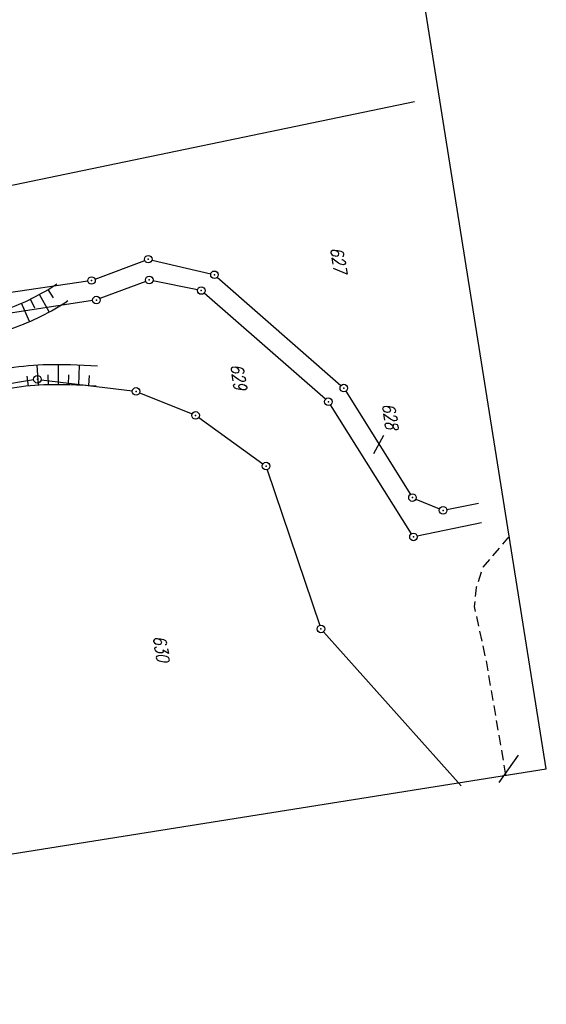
# Model space of a CAD drawing. Extents: x 447693 to 448165, y 439527 to 440695.
# Tile 22 of 88: x 448060 to 448165, y 439527 to 439722. Entities that reach past the tile are written whole.
import ezdxf

# ---------------------------------------------------------------- set-up
doc = ezdxf.new("R2010")
doc.units = 0
doc.header["$LTSCALE"] = 2
doc.header["$MEASUREMENT"] = 0
doc.linetypes.add('AUSGEZOGEN', pattern=[0])
doc.linetypes.add('GESTRICH-X2', pattern=[1.5, 1, -0.5])
doc.layers.get('0').update_dxf_attribs({"linetype": 'AUSGEZOGEN'})
for name, color, linetype in [('210-FLSTNR', 8, 'AUSGEZOGEN'), ('210-GRENZL', 8, 'AUSGEZOGEN'), ('210-GRENZP', 8, 'AUSGEZOGEN'), ('BOESCHG', 250, 'AUSGEZOGEN'), ('MULDE', 250, 'AUSGEZOGEN'), ('Planeinteilung', 250, 'CONTINUOUS'), ('STROMLTG', 4, 'AUSGEZOGEN')]:
    doc.layers.add(name, color=color, linetype=linetype)
doc.styles.add('ROMANS', font='romans.shx', dxfattribs={"width": 0.8})

# ---------------------------------------------------------------- blocks, each defined once
blk = doc.blocks.new('1135297')
for p, q in [((1135, 297), (0, 297)), ((1135, 0), (1135, 297))]:
    blk.add_line(p, q)
blk = doc.blocks.new('GST')
at = {"color": 0}
blk.add_circle((0, 0), 0.75, dxfattribs=at)
blk.add_point((0, 0), dxfattribs=at)

msp = doc.modelspace()

# ---------------------------------------------------------------- linework, layer by layer
at = {"layer": '210-FLSTNR'}
msp.add_line((448132.37, 439639.77), (448130.34, 439636.15), dxfattribs=at)
at = {"layer": '210-GRENZL'}
for p, q in [((448138.51, 439705.93), (448036.88, 439684.85)), ((448075.16, 439670.78), (448085.02, 439674.49)), ((448086.45, 439674.58), (448098.1, 439671.82)), ((448099.39, 439671.16), (448123.91, 439649.68)), ((448073.72, 439670.41), (448040.23, 439665.46)), ((448085.2, 439670.35), (448076.12, 439666.92)), ((448095.48, 439668.68), (448086.63, 439670.47)), ((448120.85, 439646.97), (448096.78, 439668.04)), ((448074.68, 439666.54), (448040.97, 439661.41)), ((448062.99, 439650.82), (448043.31, 439647.59)), ((448064.47, 439650.85), (448082.56, 439648.62)), ((448084, 439648.25), (448094.39, 439644.07)), ((448124.87, 439648.55), (448137.68, 439628.12)), ((448137.88, 439620.31), (448121.81, 439645.85)), ((448095.7, 439643.35), (448108.45, 439634.17)), ((448109.3, 439633.02), (448119.7, 439602.16)), ((448138.77, 439627.19), (448143.46, 439625.25)), ((448144.88, 439625.11), (448151.16, 439626.41)), ((448151.79, 439622.47), (448139.01, 439619.83)), ((448120.44, 439600.89), (448147.74, 439570.33)), ((448155.29, 439571.03), (448159.12, 439576.4))]:
    msp.add_line(p, q, dxfattribs=at)
at = {"layer": 'BOESCHG'}
for p, q in [((448066.05, 439664.28), (448064.15, 439667.76)), ((448066.91, 439667.06), (448065.89, 439668.75)), ((448062.15, 439662.36), (448060.56, 439666)), ((448063.25, 439665.06), (448062.38, 439666.84)), ((448063.64, 439653.72), (448063.86, 439649.76)), ((448067.85, 439653.82), (448067.86, 439649.86)), ((448072.01, 439653.74), (448071.86, 439649.78)), ((448061.67, 439651.57), (448061.87, 439649.6)), ((448065.82, 439651.81), (448065.86, 439649.83)), ((448069.9, 439651.82), (448069.86, 439649.84)), ((448073.98, 439651.66), (448073.86, 439649.68))]:
    msp.add_line(p, q, dxfattribs=at)
for points in [[(448075.37, 439649.58, 0.026781), (448065.01, 439649.81, 0.03877), (448057.9, 439649.03, 0.031554), (448048.42, 439646.61, -0.061862), (448043.5, 439645.67, -0.042239), (448040.57, 439645.73, -0.238057), (448040.11, 439646.03, -0.034084), (448039.71, 439646.82, -0.010667), (448038.67, 439649.46, -0.001987), (448037.67, 439652.19, -0.005989), (448037.36, 439653.1, -0.033381), (448037.08, 439654.17, -0.018231), (448036.78, 439656.15, -0.071579), (448036.82, 439657.61, -0.042643), (448037.43, 439659.97, -0.08432), (448038.29, 439661.51, -0.087233), (448039.57, 439662.63, -0.188083), (448041.6, 439662.98, 0.067857), (448047.15, 439662.64, 0.06655), (448057.52, 439664.8, 0.062722), (448067.57, 439669.83)], [(448075.67, 439653.53, 0.026781), (448064.89, 439653.77, 0.03877), (448057.16, 439652.93, 0.031554), (448047.2, 439650.39, -0.061862), (448043.24, 439649.63, -0.007213), (448042.85, 439649.61, -0.005222), (448042.39, 439650.83, -0.001987), (448041.4, 439653.53, -0.005989), (448041.12, 439654.36, -0.033381), (448040.97, 439654.91, -0.018231), (448040.71, 439656.61, -0.071579), (448040.72, 439656.94, -0.042643), (448041.17, 439658.65, -0.077549), (448041.36, 439659, 0.062278), (448047.44, 439658.68, 0.06655), (448058.84, 439661.06, 0.062722), (448069.78, 439666.53, 0.062722)]]:
    msp.add_lwpolyline(points, format="xyb", dxfattribs=at)
at = {"layer": 'MULDE'}
msp.add_lwpolyline([(448051.98, 439555.79, -0.000026), (448051, 439560.74, -0.000144), (448048.89, 439571.43, -0.000868), (448041.78, 439607.84, -0.003029), (448039.83, 439618.28, -0.002882), (448038.48, 439625.99, -0.000791), (448033.77, 439654.14, -0.000473), (448029.84, 439677.94, -0.001227), (448028.36, 439687.11, -0.002618), (448026.71, 439697.87, -0.001039), (448022.75, 439725.03, -0.00131)], format="xyb", dxfattribs=at)
at = {"layer": 'STROMLTG', "linetype": 'GESTRICH-X2', "flags": 128}
msp.add_lwpolyline([(448157.3, 439619.67), (448156.94, 439619.42), (448152.05, 439613.71), (448150.73, 439609.64), (448150.32, 439605.87), (448152.66, 439595.17), (448155.72, 439577.34), (448156.55, 439572.43)], dxfattribs=at)

# ---------------------------------------------------------------- block references
at = {"layer": '210-GRENZP', "rotation": 279.0411497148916}
for p in [(448085.72, 439674.75), (448074.46, 439670.52), (448085.9, 439670.62), (448098.83, 439671.65), (448096.22, 439668.53), (448075.42, 439666.65), (448063.73, 439650.94), (448124.47, 439649.19), (448083.3, 439648.53), (448121.41, 439646.48), (448095.09, 439643.79), (448109.06, 439633.73), (448138.08, 439627.48), (448144.15, 439624.96), (448138.28, 439619.68), (448119.94, 439601.45)]:
    msp.add_blockref('GST', p, dxfattribs=at)
at = {"layer": 'Planeinteilung', "linetype": 'Continuous', "rotation": 279.0411497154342}
msp.add_blockref('1135297', (447692.94, 440647.94), dxfattribs=at)

# ---------------------------------------------------------------- texts
at = {"layer": '210-FLSTNR', "style": 'ROMANS', "oblique": 15, "width": 0.8}
for s, p in [('627', (448121.77, 439676.9)), ('629', (448101.99, 439653.76)), ('628', (448132.03, 439645.96)), ('630', (448086.63, 439599.92))]:
    msp.add_text(s, height=2.5, rotation=279.0411, dxfattribs=at).set_placement(p)

doc.saveas('drawing.dxf')
